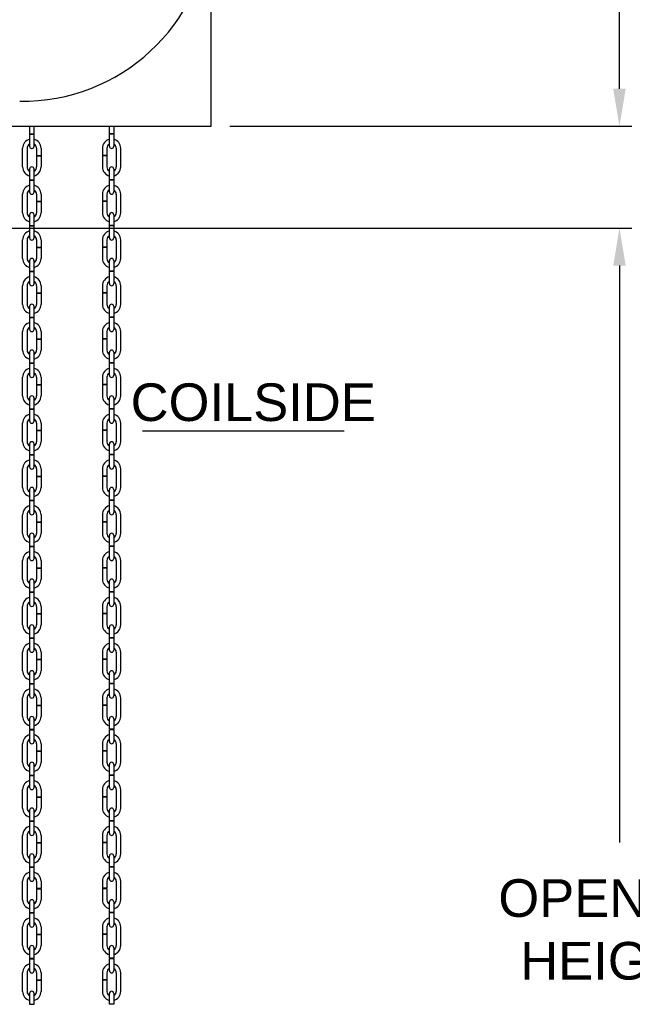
# Model space of a CAD drawing. Header units: inches. Extents: x 169.6 to 213.7, y 195.1 to 247.7.
# Tile 43 of 51: x 210.8 to 212.3, y 221.9 to 224.4. Entities that reach past the tile are written whole.
import ezdxf

# ---------------------------------------------------------------- set-up
doc = ezdxf.new("R2010")
doc.units = ezdxf.units.IN
doc.header["$LTSCALE"] = 0.25
doc.header["$MEASUREMENT"] = 0
doc.layers.add('ANNOTATIONS', color=1, linetype='Continuous')
doc.layers.add('CHAIN HOIST RH', color=7, linetype='Continuous')
doc.styles.add('ARIAL', font='arial.ttf', dxfattribs={"height": 0.09375})
doc.dimstyles.new('STANDARD$0', dxfattribs={"dimtxt": 0.09375, "dimasz": 0.09375, "dimexe": 0.03125, "dimexo": 0.046875, "dimgap": 0.09, "dimtad": 0, "dimtih": 1, "dimtoh": 1, "dimdec": 4, "dimzin": 0, "dimdsep": 46, "dimtxsty": 'ARIAL', "dimcen": 0.09, "dimadec": 0, "dimazin": 0, "dimtfac": 1, "dimtdec": 4, "dimtofl": 0, "dimtmove": 0, "dimatfit": 1, "dimfxl": 1, "dimtolj": 1, "dimtzin": 0, "dimarcsym": 0})

# ---------------------------------------------------------------- blocks, each defined once
blk = doc.blocks.new('*D33')
at = {"layer": 'ANNOTATIONS', "color": 0, "lineweight": -2, "transparency": 16777216}
for p, q in [((212.2999, 224.2142), (212.2999, 224.3079)), ((211.3287, 224.1204), (212.3311, 224.1204)), ((210.6725, 223.867), (212.3311, 223.867)), ((212.2999, 223.7733), (212.2999, 223.6795))]:
    blk.add_line(p, q, dxfattribs=at)
at = {"layer": 'ANNOTATIONS', "color": 0, "transparency": 16777216}
for points in [[(212.2843, 224.2142), (212.3155, 224.2142), (212.2999, 224.1204)], [(212.2843, 223.7733), (212.3155, 223.7733), (212.2999, 223.867)]]:
    blk.add_solid(points, dxfattribs=at)
at = {"layer": 'defpoints', "color": 0, "transparency": 16777216}
for p in [(211.2818, 224.1204), (210.6256, 223.867), (212.2999, 223.867)]:
    blk.add_point(p, dxfattribs=at)
at = {"layer": 'ANNOTATIONS', "color": 0, "transparency": 16777216, "insert": (212.2999, 223.9937), "char_height": 0.09375, "attachment_point": 5, "style": 'ARIAL'}
blk.add_mtext('\\A1;  ', dxfattribs=at)
blk = doc.blocks.new('*D35')
at = {"layer": 'ANNOTATIONS', "color": 0, "lineweight": -2, "transparency": 16777216}
for p, q in [((211.6318, 223.867), (212.3311, 223.867)), ((212.2999, 223.7733), (212.2999, 222.3362)), ((212.2999, 220.4642), (212.2999, 221.9013)), ((211.2975, 220.3704), (212.3311, 220.3704))]:
    blk.add_line(p, q, dxfattribs=at)
at = {"layer": 'ANNOTATIONS', "color": 0, "transparency": 16777216}
for points in [[(212.2843, 223.7733), (212.3155, 223.7733), (212.2999, 223.867)], [(212.2843, 220.4642), (212.3155, 220.4642), (212.2999, 220.3704)]]:
    blk.add_solid(points, dxfattribs=at)
at = {"layer": 'defpoints', "color": 0, "transparency": 16777216}
for p in [(211.5849, 223.867), (211.2506, 220.3704), (212.2999, 220.3704)]:
    blk.add_point(p, dxfattribs=at)
at = {"layer": 'ANNOTATIONS', "color": 0, "transparency": 16777216, "insert": (212.2999, 222.1187), "char_height": 0.09375, "attachment_point": 5, "style": 'ARIAL'}
blk.add_mtext('\\A1;OPENING\\PHEIGHT', dxfattribs=at)
blk = doc.blocks.new('*D36')
at = {"layer": 'ANNOTATIONS', "color": 0, "lineweight": -2, "transparency": 16777216}
for p, q in [((211.4938, 225.2355), (212.8284, 225.2355)), ((212.7971, 225.1417), (212.7971, 223.0204)), ((212.7971, 220.4642), (212.7971, 222.5855)), ((211.2975, 220.3704), (212.8284, 220.3704))]:
    blk.add_line(p, q, dxfattribs=at)
at = {"layer": 'ANNOTATIONS', "color": 0, "transparency": 16777216}
for points in [[(212.7815, 225.1417), (212.8127, 225.1417), (212.7971, 225.2355)], [(212.7815, 220.4642), (212.8127, 220.4642), (212.7971, 220.3704)]]:
    blk.add_solid(points, dxfattribs=at)
at = {"layer": 'defpoints', "color": 0, "transparency": 16777216}
for p in [(211.4469, 225.2355), (211.2506, 220.3704), (212.7971, 220.3704)]:
    blk.add_point(p, dxfattribs=at)
at = {"layer": 'ANNOTATIONS', "color": 0, "transparency": 16777216, "insert": (212.7971, 222.8029), "char_height": 0.09375, "attachment_point": 5, "style": 'ARIAL'}
blk.add_mtext('\\A1;TOTAL\\PHEIGHT', dxfattribs=at)

msp = doc.modelspace()

# ---------------------------------------------------------------- linework, layer by layer
at = {"layer": 'ANNOTATIONS'}
for p, q in [((212.29988, 224.21416), (212.29988, 224.48255)), ((211.32871, 224.12041), (212.33113, 224.12041))]:
    msp.add_line(p, q, dxfattribs=at)
at = {"layer": 'ANNOTATIONS', "linetype": 'Continuous'}
msp.add_line((211.11062, 223.36204), (211.61374, 223.36204), dxfattribs=at)
at = {"layer": 'ANNOTATIONS'}
msp.add_solid([(212.28425, 224.21416), (212.3155, 224.21416), (212.29988, 224.12041)], dxfattribs=at)
at = {"layer": 'CHAIN HOIST RH', "linetype": 'Continuous'}
for p, q in [((211.28183, 224.12041), (211.28183, 225.12041)), ((210.37558, 224.12041), (211.28183, 224.12041))]:
    msp.add_line(p, q, dxfattribs=at)
at = {"layer": 'CHAIN HOIST RH'}
for p, q in [((210.82921, 224.12041), (210.82921, 224.10156)), ((210.84031, 224.10156), (210.84031, 224.12041)), ((211.02809, 224.10156), (211.02809, 224.12041)), ((211.03919, 224.12041), (211.03919, 224.10156)), ((210.82921, 224.10156), (210.84031, 224.10156)), ((210.82921, 224.10066), (210.82921, 224.0709)), ((210.82921, 224.10066), (210.84031, 224.10066)), ((210.84031, 224.0709), (210.84031, 224.10066)), ((211.03919, 224.10156), (211.02809, 224.10156)), ((211.03919, 224.10066), (211.02809, 224.10066)), ((211.02809, 224.0709), (211.02809, 224.10066)), ((211.03919, 224.10066), (211.03919, 224.0709)), ((210.81184, 224.01915), (210.81184, 224.06557)), ((210.82294, 224.06557), (210.82294, 224.01915)), ((210.84658, 224.06557), (210.84658, 224.04774)), ((210.85768, 224.06557), (210.85768, 224.04774)), ((211.01072, 224.06557), (211.01072, 224.04774)), ((211.02182, 224.06557), (211.02182, 224.04774)), ((211.04546, 224.06557), (211.04546, 224.01915)), ((211.05656, 224.01915), (211.05656, 224.06557)), ((210.84658, 224.04774), (210.85768, 224.04774)), ((210.84658, 224.04684), (210.84658, 224.01915)), ((210.84658, 224.04684), (210.85768, 224.04684)), ((210.85768, 224.04684), (210.85768, 224.01915)), ((211.02182, 224.04774), (211.01072, 224.04774)), ((211.01072, 224.04684), (211.01072, 224.01915)), ((211.02182, 224.04684), (211.01072, 224.04684)), ((211.02182, 224.04684), (211.02182, 224.01915)), ((210.82921, 224.01382), (210.82921, 223.98743)), ((210.84031, 223.98743), (210.84031, 224.01382)), ((211.02809, 223.98743), (211.02809, 224.01382)), ((211.03919, 224.01382), (211.03919, 223.98743)), ((210.82921, 223.98743), (210.84031, 223.98743)), ((210.82921, 223.98653), (210.84031, 223.98653)), ((210.82921, 223.98653), (210.82921, 223.95678)), ((210.84031, 223.95678), (210.84031, 223.98653)), ((211.03919, 223.98743), (211.02809, 223.98743)), ((211.02809, 223.95678), (211.02809, 223.98653)), ((211.03919, 223.98653), (211.02809, 223.98653)), ((211.03919, 223.98653), (211.03919, 223.95678)), ((210.81184, 223.90503), (210.81184, 223.95145)), ((210.82294, 223.95145), (210.82294, 223.90503)), ((210.84658, 223.95145), (210.84658, 223.93362)), ((210.84658, 223.93362), (210.85768, 223.93362)), ((210.84658, 223.93272), (210.84658, 223.90503)), ((210.84658, 223.93272), (210.85768, 223.93272)), ((210.85768, 223.95145), (210.85768, 223.93362)), ((210.85768, 223.93272), (210.85768, 223.90503)), ((211.01072, 223.95145), (211.01072, 223.93362)), ((211.02182, 223.93362), (211.01072, 223.93362)), ((211.01072, 223.93272), (211.01072, 223.90503)), ((211.02182, 223.93272), (211.01072, 223.93272)), ((211.02182, 223.95145), (211.02182, 223.93362)), ((211.02182, 223.93272), (211.02182, 223.90503)), ((211.04546, 223.95145), (211.04546, 223.90503)), ((211.05656, 223.90503), (211.05656, 223.95145)), ((210.82921, 223.89969), (210.82921, 223.87331)), ((210.84031, 223.87331), (210.84031, 223.89969)), ((211.02809, 223.87331), (211.02809, 223.89969)), ((211.03919, 223.89969), (211.03919, 223.87331)), ((210.82921, 223.87331), (210.84031, 223.87331)), ((210.82921, 223.87241), (210.84031, 223.87241)), ((210.82921, 223.87241), (210.82921, 223.84266)), ((210.84031, 223.84266), (210.84031, 223.87241)), ((211.03919, 223.87331), (211.02809, 223.87331)), ((211.03919, 223.87241), (211.02809, 223.87241)), ((211.02809, 223.84266), (211.02809, 223.87241)), ((211.03919, 223.87241), (211.03919, 223.84266)), ((210.81184, 223.7909), (210.81184, 223.83733)), ((210.82294, 223.83733), (210.82294, 223.7909)), ((210.84658, 223.83733), (210.84658, 223.8195)), ((210.85768, 223.83733), (210.85768, 223.8195)), ((211.01072, 223.83733), (211.01072, 223.8195)), ((211.02182, 223.83733), (211.02182, 223.8195)), ((211.04546, 223.83733), (211.04546, 223.7909)), ((211.05656, 223.7909), (211.05656, 223.83733)), ((210.84658, 223.8195), (210.85768, 223.8195)), ((210.84658, 223.8186), (210.84658, 223.7909)), ((210.84658, 223.8186), (210.85768, 223.8186)), ((210.85768, 223.8186), (210.85768, 223.7909)), ((211.02182, 223.8195), (211.01072, 223.8195)), ((211.02182, 223.8186), (211.01072, 223.8186)), ((211.01072, 223.8186), (211.01072, 223.7909)), ((211.02182, 223.8186), (211.02182, 223.7909)), ((210.82921, 223.78557), (210.82921, 223.75919)), ((210.84031, 223.75919), (210.84031, 223.78557)), ((211.02809, 223.75919), (211.02809, 223.78557)), ((211.03919, 223.78557), (211.03919, 223.75919)), ((210.82921, 223.75919), (210.84031, 223.75919)), ((210.82921, 223.75829), (210.84031, 223.75829)), ((210.82921, 223.75829), (210.82921, 223.72854)), ((210.84031, 223.72854), (210.84031, 223.75829)), ((211.03919, 223.75919), (211.02809, 223.75919)), ((211.02809, 223.72854), (211.02809, 223.75829)), ((211.03919, 223.75829), (211.02809, 223.75829)), ((211.03919, 223.75829), (211.03919, 223.72854)), ((210.81184, 223.67678), (210.81184, 223.7232)), ((210.82294, 223.7232), (210.82294, 223.67678)), ((210.84658, 223.7232), (210.84658, 223.70538)), ((210.85768, 223.7232), (210.85768, 223.70538)), ((211.01072, 223.7232), (211.01072, 223.70538)), ((211.02182, 223.7232), (211.02182, 223.70538)), ((211.04546, 223.7232), (211.04546, 223.67678)), ((211.05656, 223.67678), (211.05656, 223.7232)), ((210.84658, 223.70538), (210.85768, 223.70538)), ((210.84658, 223.70448), (210.85768, 223.70448)), ((210.84658, 223.70448), (210.84658, 223.67678)), ((210.85768, 223.70448), (210.85768, 223.67678)), ((211.02182, 223.70538), (211.01072, 223.70538)), ((211.02182, 223.70448), (211.01072, 223.70448)), ((211.01072, 223.70448), (211.01072, 223.67678)), ((211.02182, 223.70448), (211.02182, 223.67678)), ((210.82921, 223.67145), (210.82921, 223.64507)), ((210.84031, 223.64507), (210.84031, 223.67145)), ((211.02809, 223.64507), (211.02809, 223.67145)), ((211.03919, 223.67145), (211.03919, 223.64507)), ((210.82921, 223.64507), (210.84031, 223.64507)), ((210.82921, 223.64417), (210.82921, 223.61441)), ((210.82921, 223.64417), (210.84031, 223.64417)), ((210.84031, 223.61441), (210.84031, 223.64417)), ((211.03919, 223.64507), (211.02809, 223.64507)), ((211.03919, 223.64417), (211.02809, 223.64417)), ((211.02809, 223.61441), (211.02809, 223.64417)), ((211.03919, 223.64417), (211.03919, 223.61441)), ((210.81184, 223.56266), (210.81184, 223.60908)), ((210.82294, 223.60908), (210.82294, 223.56266)), ((210.84658, 223.60908), (210.84658, 223.59126)), ((210.84658, 223.59126), (210.85768, 223.59126)), ((210.84658, 223.59036), (210.85768, 223.59036)), ((210.84658, 223.59036), (210.84658, 223.56266)), ((210.85768, 223.60908), (210.85768, 223.59126)), ((210.85768, 223.59036), (210.85768, 223.56266)), ((211.01072, 223.60908), (211.01072, 223.59126)), ((211.02182, 223.59126), (211.01072, 223.59126)), ((211.02182, 223.59036), (211.01072, 223.59036)), ((211.01072, 223.59036), (211.01072, 223.56266)), ((211.02182, 223.60908), (211.02182, 223.59126)), ((211.02182, 223.59036), (211.02182, 223.56266)), ((211.04546, 223.60908), (211.04546, 223.56266)), ((211.05656, 223.56266), (211.05656, 223.60908)), ((210.82921, 223.55733), (210.82921, 223.53095)), ((210.84031, 223.53095), (210.84031, 223.55733)), ((211.02809, 223.53095), (211.02809, 223.55733)), ((211.03919, 223.55733), (211.03919, 223.53095)), ((210.82921, 223.53095), (210.84031, 223.53095)), ((210.82921, 223.53005), (210.82921, 223.50029)), ((210.82921, 223.53005), (210.84031, 223.53005)), ((210.84031, 223.50029), (210.84031, 223.53005)), ((211.03919, 223.53095), (211.02809, 223.53095)), ((211.02809, 223.50029), (211.02809, 223.53005)), ((211.03919, 223.53005), (211.02809, 223.53005)), ((211.03919, 223.53005), (211.03919, 223.50029)), ((210.81184, 223.44854), (210.81184, 223.49496)), ((210.82294, 223.49496), (210.82294, 223.44854)), ((210.84658, 223.49496), (210.84658, 223.47713)), ((210.85768, 223.49496), (210.85768, 223.47713)), ((211.01072, 223.49496), (211.01072, 223.47713)), ((211.02182, 223.49496), (211.02182, 223.47713)), ((211.04546, 223.49496), (211.04546, 223.44854)), ((211.05656, 223.44854), (211.05656, 223.49496)), ((210.84658, 223.47713), (210.85768, 223.47713)), ((210.84658, 223.47623), (210.85768, 223.47623)), ((210.84658, 223.47623), (210.84658, 223.44854)), ((210.85768, 223.47623), (210.85768, 223.44854)), ((211.02182, 223.47713), (211.01072, 223.47713)), ((211.01072, 223.47623), (211.01072, 223.44854)), ((211.02182, 223.47623), (211.01072, 223.47623)), ((211.02182, 223.47623), (211.02182, 223.44854)), ((210.82921, 223.44321), (210.82921, 223.41682)), ((210.84031, 223.41682), (210.84031, 223.44321)), ((211.02809, 223.41682), (211.02809, 223.44321)), ((211.03919, 223.44321), (211.03919, 223.41682)), ((210.82921, 223.41682), (210.84031, 223.41682)), ((210.82921, 223.41592), (210.82921, 223.38617)), ((210.82921, 223.41592), (210.84031, 223.41592)), ((210.84031, 223.38617), (210.84031, 223.41592)), ((211.03919, 223.41682), (211.02809, 223.41682)), ((211.03919, 223.41592), (211.02809, 223.41592)), ((211.02809, 223.38617), (211.02809, 223.41592)), ((211.03919, 223.41592), (211.03919, 223.38617)), ((210.81184, 223.33442), (210.81184, 223.38084)), ((210.82294, 223.38084), (210.82294, 223.33442)), ((210.84658, 223.38084), (210.84658, 223.36301)), ((210.85768, 223.38084), (210.85768, 223.36301)), ((211.01072, 223.38084), (211.01072, 223.36301)), ((211.02182, 223.38084), (211.02182, 223.36301)), ((211.04546, 223.38084), (211.04546, 223.33442)), ((211.05656, 223.33442), (211.05656, 223.38084)), ((210.84658, 223.36301), (210.85768, 223.36301)), ((210.84658, 223.36211), (210.84658, 223.33442)), ((210.84658, 223.36211), (210.85768, 223.36211)), ((210.85768, 223.36211), (210.85768, 223.33442)), ((211.02182, 223.36301), (211.01072, 223.36301)), ((211.01072, 223.36211), (211.01072, 223.33442)), ((211.02182, 223.36211), (211.01072, 223.36211)), ((211.02182, 223.36211), (211.02182, 223.33442)), ((210.82921, 223.32909), (210.82921, 223.3027)), ((210.84031, 223.3027), (210.84031, 223.32909)), ((211.02809, 223.3027), (211.02809, 223.32909)), ((211.03919, 223.32909), (211.03919, 223.3027)), ((210.82921, 223.3027), (210.84031, 223.3027)), ((210.82921, 223.3018), (210.84031, 223.3018)), ((210.82921, 223.3018), (210.82921, 223.27205)), ((210.84031, 223.27205), (210.84031, 223.3018)), ((211.03919, 223.3027), (211.02809, 223.3027)), ((211.02809, 223.27205), (211.02809, 223.3018)), ((211.03919, 223.3018), (211.02809, 223.3018)), ((211.03919, 223.3018), (211.03919, 223.27205)), ((210.81184, 223.22029), (210.81184, 223.26672)), ((210.82294, 223.26672), (210.82294, 223.22029)), ((210.84658, 223.26672), (210.84658, 223.24889)), ((210.84658, 223.24889), (210.85768, 223.24889)), ((210.84658, 223.24799), (210.84658, 223.22029)), ((210.84658, 223.24799), (210.85768, 223.24799)), ((210.85768, 223.26672), (210.85768, 223.24889)), ((210.85768, 223.24799), (210.85768, 223.22029)), ((211.01072, 223.26672), (211.01072, 223.24889)), ((211.02182, 223.24889), (211.01072, 223.24889)), ((211.01072, 223.24799), (211.01072, 223.22029)), ((211.02182, 223.24799), (211.01072, 223.24799)), ((211.02182, 223.26672), (211.02182, 223.24889)), ((211.02182, 223.24799), (211.02182, 223.22029)), ((211.04546, 223.26672), (211.04546, 223.22029)), ((211.05656, 223.22029), (211.05656, 223.26672)), ((210.82921, 223.21496), (210.82921, 223.18858)), ((210.84031, 223.18858), (210.84031, 223.21496)), ((211.02809, 223.18858), (211.02809, 223.21496)), ((211.03919, 223.21496), (211.03919, 223.18858)), ((210.82921, 223.18858), (210.84031, 223.18858)), ((210.82921, 223.18768), (210.84031, 223.18768)), ((210.82921, 223.18768), (210.82921, 223.15793)), ((210.84031, 223.15793), (210.84031, 223.18768)), ((211.03919, 223.18858), (211.02809, 223.18858)), ((211.03919, 223.18768), (211.02809, 223.18768)), ((211.02809, 223.15793), (211.02809, 223.18768)), ((211.03919, 223.18768), (211.03919, 223.15793)), ((210.81184, 223.10617), (210.81184, 223.15259)), ((210.82294, 223.15259), (210.82294, 223.10617)), ((210.84658, 223.15259), (210.84658, 223.13477)), ((210.85768, 223.15259), (210.85768, 223.13477)), ((211.01072, 223.15259), (211.01072, 223.13477)), ((211.02182, 223.15259), (211.02182, 223.13477)), ((211.04546, 223.15259), (211.04546, 223.10617)), ((211.05656, 223.10617), (211.05656, 223.15259)), ((210.84658, 223.13477), (210.85768, 223.13477)), ((210.84658, 223.13387), (210.84658, 223.10617)), ((210.84658, 223.13387), (210.85768, 223.13387)), ((210.85768, 223.13387), (210.85768, 223.10617)), ((211.02182, 223.13477), (211.01072, 223.13477)), ((211.02182, 223.13387), (211.01072, 223.13387)), ((211.01072, 223.13387), (211.01072, 223.10617)), ((211.02182, 223.13387), (211.02182, 223.10617)), ((210.82921, 223.10084), (210.82921, 223.07446)), ((210.84031, 223.07446), (210.84031, 223.10084)), ((211.02809, 223.07446), (211.02809, 223.10084)), ((211.03919, 223.10084), (211.03919, 223.07446)), ((210.82921, 223.07446), (210.84031, 223.07446)), ((211.03919, 223.07446), (211.02809, 223.07446)), ((210.82921, 223.07356), (210.84031, 223.07356)), ((210.82921, 223.07356), (210.82921, 223.0438)), ((210.84031, 223.0438), (210.84031, 223.07356)), ((211.02809, 223.0438), (211.02809, 223.07356)), ((211.03919, 223.07356), (211.02809, 223.07356)), ((211.03919, 223.07356), (211.03919, 223.0438)), ((210.81184, 222.99205), (210.81184, 223.03847)), ((210.82294, 223.03847), (210.82294, 222.99205)), ((210.84658, 223.03847), (210.84658, 223.02065)), ((210.85768, 223.03847), (210.85768, 223.02065)), ((211.01072, 223.03847), (211.01072, 223.02065)), ((211.02182, 223.03847), (211.02182, 223.02065)), ((211.04546, 223.03847), (211.04546, 222.99205)), ((211.05656, 222.99205), (211.05656, 223.03847)), ((210.84658, 223.02065), (210.85768, 223.02065)), ((210.84658, 223.01975), (210.84658, 222.99205)), ((210.84658, 223.01975), (210.85768, 223.01975)), ((210.85768, 223.01975), (210.85768, 222.99205)), ((211.02182, 223.02065), (211.01072, 223.02065)), ((211.02182, 223.01975), (211.01072, 223.01975)), ((211.01072, 223.01975), (211.01072, 222.99205)), ((211.02182, 223.01975), (211.02182, 222.99205)), ((210.82921, 222.98672), (210.82921, 222.96034)), ((210.84031, 222.96034), (210.84031, 222.98672)), ((211.02809, 222.96034), (211.02809, 222.98672)), ((211.03919, 222.98672), (211.03919, 222.96034)), ((210.82921, 222.96034), (210.84031, 222.96034)), ((210.82921, 222.95944), (210.82921, 222.92968)), ((210.82921, 222.95944), (210.84031, 222.95944)), ((210.84031, 222.92968), (210.84031, 222.95944)), ((211.03919, 222.96034), (211.02809, 222.96034)), ((211.02809, 222.92968), (211.02809, 222.95944)), ((211.03919, 222.95944), (211.02809, 222.95944)), ((211.03919, 222.95944), (211.03919, 222.92968)), ((210.81184, 222.87793), (210.81184, 222.92435)), ((210.82294, 222.92435), (210.82294, 222.87793)), ((210.84658, 222.92435), (210.84658, 222.90652)), ((210.84658, 222.90652), (210.85768, 222.90652)), ((210.84658, 222.90563), (210.85768, 222.90563)), ((210.84658, 222.90563), (210.84658, 222.87793)), ((210.85768, 222.92435), (210.85768, 222.90652)), ((210.85768, 222.90563), (210.85768, 222.87793)), ((211.01072, 222.92435), (211.01072, 222.90652)), ((211.02182, 222.90652), (211.01072, 222.90652)), ((211.02182, 222.90563), (211.01072, 222.90563)), ((211.01072, 222.90563), (211.01072, 222.87793)), ((211.02182, 222.92435), (211.02182, 222.90652)), ((211.02182, 222.90563), (211.02182, 222.87793)), ((211.04546, 222.92435), (211.04546, 222.87793)), ((211.05656, 222.87793), (211.05656, 222.92435)), ((210.82921, 222.8726), (210.82921, 222.84621)), ((210.84031, 222.84621), (210.84031, 222.8726)), ((211.02809, 222.84621), (211.02809, 222.8726)), ((211.03919, 222.8726), (211.03919, 222.84621)), ((210.82921, 222.84621), (210.84031, 222.84621)), ((210.82921, 222.84532), (210.82921, 222.81556)), ((210.82921, 222.84532), (210.84031, 222.84532)), ((210.84031, 222.81556), (210.84031, 222.84532)), ((211.03919, 222.84621), (211.02809, 222.84621)), ((211.03919, 222.84532), (211.02809, 222.84532)), ((211.02809, 222.81556), (211.02809, 222.84532)), ((211.03919, 222.84532), (211.03919, 222.81556)), ((210.81184, 222.76381), (210.81184, 222.81023)), ((210.82294, 222.81023), (210.82294, 222.76381)), ((210.84658, 222.81023), (210.84658, 222.7924)), ((210.85768, 222.81023), (210.85768, 222.7924)), ((211.01072, 222.81023), (211.01072, 222.7924)), ((211.02182, 222.81023), (211.02182, 222.7924)), ((211.04546, 222.81023), (211.04546, 222.76381)), ((211.05656, 222.76381), (211.05656, 222.81023)), ((210.84658, 222.7924), (210.85768, 222.7924)), ((210.84658, 222.7915), (210.85768, 222.7915)), ((210.84658, 222.7915), (210.84658, 222.76381)), ((210.85768, 222.7915), (210.85768, 222.76381)), ((211.02182, 222.7924), (211.01072, 222.7924)), ((211.02182, 222.7915), (211.01072, 222.7915)), ((211.01072, 222.7915), (211.01072, 222.76381)), ((211.02182, 222.7915), (211.02182, 222.76381)), ((210.82921, 222.75848), (210.82921, 222.73209)), ((210.84031, 222.73209), (210.84031, 222.75848)), ((211.02809, 222.73209), (211.02809, 222.75848)), ((211.03919, 222.75848), (211.03919, 222.73209)), ((210.82921, 222.73209), (210.84031, 222.73209)), ((210.82921, 222.73119), (210.84031, 222.73119)), ((210.82921, 222.73119), (210.82921, 222.70144)), ((210.84031, 222.70144), (210.84031, 222.73119)), ((211.03919, 222.73209), (211.02809, 222.73209)), ((211.02809, 222.70144), (211.02809, 222.73119)), ((211.03919, 222.73119), (211.02809, 222.73119)), ((211.03919, 222.73119), (211.03919, 222.70144)), ((210.81184, 222.64968), (210.81184, 222.69611)), ((210.82294, 222.69611), (210.82294, 222.64968)), ((210.84658, 222.69611), (210.84658, 222.67828)), ((210.85768, 222.69611), (210.85768, 222.67828)), ((211.01072, 222.69611), (211.01072, 222.67828)), ((211.02182, 222.69611), (211.02182, 222.67828)), ((211.04546, 222.69611), (211.04546, 222.64968)), ((211.05656, 222.64968), (211.05656, 222.69611)), ((210.84658, 222.67828), (210.85768, 222.67828)), ((210.84658, 222.67738), (210.84658, 222.64968)), ((210.84658, 222.67738), (210.85768, 222.67738)), ((210.85768, 222.67738), (210.85768, 222.64968)), ((211.02182, 222.67828), (211.01072, 222.67828)), ((211.02182, 222.67738), (211.01072, 222.67738)), ((211.01072, 222.67738), (211.01072, 222.64968)), ((211.02182, 222.67738), (211.02182, 222.64968)), ((210.82921, 222.64435), (210.82921, 222.61797)), ((210.84031, 222.61797), (210.84031, 222.64435)), ((211.02809, 222.61797), (211.02809, 222.64435)), ((211.03919, 222.64435), (211.03919, 222.61797)), ((210.82921, 222.61797), (210.84031, 222.61797)), ((210.82921, 222.61707), (210.82921, 222.58732)), ((210.82921, 222.61707), (210.84031, 222.61707)), ((210.84031, 222.58732), (210.84031, 222.61707)), ((211.03919, 222.61797), (211.02809, 222.61797)), ((211.02809, 222.58732), (211.02809, 222.61707)), ((211.03919, 222.61707), (211.02809, 222.61707)), ((211.03919, 222.61707), (211.03919, 222.58732)), ((210.81184, 222.53556), (210.81184, 222.58199)), ((210.82294, 222.58199), (210.82294, 222.53556)), ((210.84658, 222.58199), (210.84658, 222.56416)), ((210.84658, 222.56416), (210.85768, 222.56416)), ((210.84658, 222.56326), (210.85768, 222.56326)), ((210.84658, 222.56326), (210.84658, 222.53556)), ((210.85768, 222.58199), (210.85768, 222.56416)), ((210.85768, 222.56326), (210.85768, 222.53556)), ((211.01072, 222.58199), (211.01072, 222.56416)), ((211.02182, 222.56416), (211.01072, 222.56416)), ((211.02182, 222.56326), (211.01072, 222.56326)), ((211.01072, 222.56326), (211.01072, 222.53556)), ((211.02182, 222.58199), (211.02182, 222.56416)), ((211.02182, 222.56326), (211.02182, 222.53556)), ((211.04546, 222.58199), (211.04546, 222.53556)), ((211.05656, 222.53556), (211.05656, 222.58199)), ((210.82921, 222.53023), (210.82921, 222.50385)), ((210.84031, 222.50385), (210.84031, 222.53023)), ((211.02809, 222.50385), (211.02809, 222.53023)), ((211.03919, 222.53023), (211.03919, 222.50385)), ((210.82921, 222.50385), (210.84031, 222.50385)), ((210.82921, 222.50295), (210.82921, 222.47319)), ((210.82921, 222.50295), (210.84031, 222.50295)), ((210.84031, 222.47319), (210.84031, 222.50295)), ((211.03919, 222.50385), (211.02809, 222.50385)), ((211.03919, 222.50295), (211.02809, 222.50295)), ((211.02809, 222.47319), (211.02809, 222.50295)), ((211.03919, 222.50295), (211.03919, 222.47319)), ((210.81184, 222.42144), (210.81184, 222.46786)), ((210.82294, 222.46786), (210.82294, 222.42144)), ((210.84658, 222.46786), (210.84658, 222.45004)), ((210.85768, 222.46786), (210.85768, 222.45004)), ((211.01072, 222.46786), (211.01072, 222.45004)), ((211.02182, 222.46786), (211.02182, 222.45004)), ((211.04546, 222.46786), (211.04546, 222.42144)), ((211.05656, 222.42144), (211.05656, 222.46786)), ((210.84658, 222.45004), (210.85768, 222.45004)), ((210.84658, 222.44914), (210.85768, 222.44914)), ((210.84658, 222.44914), (210.84658, 222.42144)), ((210.85768, 222.44914), (210.85768, 222.42144)), ((211.02182, 222.45004), (211.01072, 222.45004)), ((211.02182, 222.44914), (211.01072, 222.44914)), ((211.01072, 222.44914), (211.01072, 222.42144)), ((211.02182, 222.44914), (211.02182, 222.42144)), ((210.82921, 222.41611), (210.82921, 222.38973)), ((210.84031, 222.38973), (210.84031, 222.41611)), ((211.02809, 222.38973), (211.02809, 222.41611)), ((211.03919, 222.41611), (211.03919, 222.38973)), ((210.82921, 222.38973), (210.84031, 222.38973)), ((210.82921, 222.38883), (210.82921, 222.35907)), ((210.82921, 222.38883), (210.84031, 222.38883)), ((210.84031, 222.35907), (210.84031, 222.38883)), ((211.03919, 222.38973), (211.02809, 222.38973)), ((211.02809, 222.35907), (211.02809, 222.38883)), ((211.03919, 222.38883), (211.02809, 222.38883)), ((211.03919, 222.38883), (211.03919, 222.35907)), ((210.81184, 222.30732), (210.81184, 222.35374)), ((210.82294, 222.35374), (210.82294, 222.30732)), ((210.84658, 222.35374), (210.84658, 222.33592)), ((210.85768, 222.35374), (210.85768, 222.33592)), ((211.01072, 222.35374), (211.01072, 222.33592)), ((211.02182, 222.35374), (211.02182, 222.33592)), ((211.04546, 222.35374), (211.04546, 222.30732)), ((211.05656, 222.30732), (211.05656, 222.35374)), ((210.84658, 222.33592), (210.85768, 222.33592)), ((210.84658, 222.33502), (210.85768, 222.33502)), ((210.84658, 222.33502), (210.84658, 222.30732)), ((210.85768, 222.33502), (210.85768, 222.30732)), ((211.02182, 222.33592), (211.01072, 222.33592)), ((211.01072, 222.33502), (211.01072, 222.30732)), ((211.02182, 222.33502), (211.01072, 222.33502)), ((211.02182, 222.33502), (211.02182, 222.30732)), ((210.82921, 222.30199), (210.82921, 222.27561)), ((210.84031, 222.27561), (210.84031, 222.30199)), ((211.02809, 222.27561), (211.02809, 222.30199)), ((211.03919, 222.30199), (211.03919, 222.27561)), ((210.82921, 222.27561), (210.84031, 222.27561)), ((210.82921, 222.27471), (210.82921, 222.24495)), ((210.82921, 222.27471), (210.84031, 222.27471)), ((210.84031, 222.24495), (210.84031, 222.27471)), ((211.03919, 222.27561), (211.02809, 222.27561)), ((211.03919, 222.27471), (211.02809, 222.27471)), ((211.02809, 222.24495), (211.02809, 222.27471)), ((211.03919, 222.27471), (211.03919, 222.24495)), ((210.81184, 222.1932), (210.81184, 222.23962)), ((210.82294, 222.23962), (210.82294, 222.1932)), ((210.84658, 222.23962), (210.84658, 222.22179)), ((210.84658, 222.22179), (210.85768, 222.22179)), ((210.84658, 222.22089), (210.85768, 222.22089)), ((210.84658, 222.22089), (210.84658, 222.1932)), ((210.85768, 222.23962), (210.85768, 222.22179)), ((210.85768, 222.22089), (210.85768, 222.1932)), ((211.01072, 222.23962), (211.01072, 222.22179)), ((211.02182, 222.22179), (211.01072, 222.22179)), ((211.01072, 222.22089), (211.01072, 222.1932)), ((211.02182, 222.22089), (211.01072, 222.22089)), ((211.02182, 222.23962), (211.02182, 222.22179)), ((211.02182, 222.22089), (211.02182, 222.1932)), ((211.04546, 222.23962), (211.04546, 222.1932)), ((211.05656, 222.1932), (211.05656, 222.23962)), ((210.82921, 222.18787), (210.82921, 222.16148)), ((210.84031, 222.16148), (210.84031, 222.18787)), ((211.02809, 222.16148), (211.02809, 222.18787)), ((211.03919, 222.18787), (211.03919, 222.16148)), ((210.82921, 222.16148), (210.84031, 222.16148)), ((210.82921, 222.16058), (210.84031, 222.16058)), ((210.82921, 222.16058), (210.82921, 222.13083)), ((210.84031, 222.13083), (210.84031, 222.16058)), ((211.03919, 222.16148), (211.02809, 222.16148)), ((211.03919, 222.16058), (211.02809, 222.16058)), ((211.02809, 222.13083), (211.02809, 222.16058)), ((211.03919, 222.16058), (211.03919, 222.13083)), ((210.81184, 222.07908), (210.81184, 222.1255)), ((210.82294, 222.1255), (210.82294, 222.07908)), ((210.84658, 222.1255), (210.84658, 222.10767)), ((210.85768, 222.1255), (210.85768, 222.10767)), ((211.01072, 222.1255), (211.01072, 222.10767)), ((211.02182, 222.1255), (211.02182, 222.10767)), ((211.04546, 222.1255), (211.04546, 222.07908)), ((211.05656, 222.07908), (211.05656, 222.1255)), ((210.84658, 222.10767), (210.85768, 222.10767)), ((210.84658, 222.10677), (210.84658, 222.07908)), ((210.84658, 222.10677), (210.85768, 222.10677)), ((210.85768, 222.10677), (210.85768, 222.07908)), ((211.02182, 222.10767), (211.01072, 222.10767)), ((211.01072, 222.10677), (211.01072, 222.07908)), ((211.02182, 222.10677), (211.01072, 222.10677)), ((211.02182, 222.10677), (211.02182, 222.07908)), ((210.82921, 222.07374), (210.82921, 222.04736)), ((210.84031, 222.04736), (210.84031, 222.07374)), ((211.02809, 222.04736), (211.02809, 222.07374)), ((211.03919, 222.07374), (211.03919, 222.04736)), ((210.82921, 222.04736), (210.84031, 222.04736)), ((210.82921, 222.04646), (210.84031, 222.04646)), ((210.82921, 222.04646), (210.82921, 222.01671)), ((210.84031, 222.01671), (210.84031, 222.04646)), ((211.03919, 222.04736), (211.02809, 222.04736)), ((211.02809, 222.01671), (211.02809, 222.04646)), ((211.03919, 222.04646), (211.02809, 222.04646)), ((211.03919, 222.04646), (211.03919, 222.01671)), ((210.81184, 221.96495), (210.81184, 222.01138)), ((210.82294, 222.01138), (210.82294, 221.96495)), ((210.84658, 222.01138), (210.84658, 221.99355)), ((210.85768, 222.01138), (210.85768, 221.99355)), ((211.01072, 222.01138), (211.01072, 221.99355)), ((211.02182, 222.01138), (211.02182, 221.99355)), ((211.04546, 222.01138), (211.04546, 221.96495)), ((211.05656, 221.96495), (211.05656, 222.01138)), ((210.84658, 221.99355), (210.85768, 221.99355)), ((210.84658, 221.99265), (210.84658, 221.96495)), ((210.84658, 221.99265), (210.85768, 221.99265)), ((210.85768, 221.99265), (210.85768, 221.96495)), ((211.02182, 221.99355), (211.01072, 221.99355)), ((211.01072, 221.99265), (211.01072, 221.96495)), ((211.02182, 221.99265), (211.01072, 221.99265)), ((211.02182, 221.99265), (211.02182, 221.96495)), ((210.82921, 221.95962), (210.82921, 221.93324)), ((210.84031, 221.93324), (210.84031, 221.95962)), ((211.02809, 221.93324), (211.02809, 221.95962)), ((211.03919, 221.95962), (211.03919, 221.93324)), ((210.82921, 221.93324), (210.84031, 221.93324)), ((211.03919, 221.93324), (211.02809, 221.93324))]:
    msp.add_line(p, q, dxfattribs=at)
at = {"layer": 'CHAIN HOIST RH', "linetype": 'Continuous'}
msp.add_arc((210.81138, 224.65332), 0.47045, 269.16161, 83.15589, dxfattribs=at)
at = {"layer": 'CHAIN HOIST RH'}
for centre, radius, start, end in [((210.83476, 224.06557), 0.02292, 104.01225, 180), ((210.83476, 224.06557), 0.02292, 0, 75.98775), ((211.03364, 224.06557), 0.02292, 104.01225, 180), ((211.03364, 224.06557), 0.02292, 0, 75.98775), ((210.83476, 224.06557), 0.01182, 118.00044, 180), ((210.83476, 224.0709), 0.00555, 180, 0), ((210.83476, 224.06557), 0.01182, 0, 61.99956), ((211.03364, 224.06557), 0.01182, 118.00044, 180), ((211.03364, 224.0709), 0.00555, 180, 0), ((211.03364, 224.06557), 0.01182, 0, 61.99956), ((210.83476, 224.01915), 0.02292, 180, 255.98775), ((210.83476, 224.01915), 0.01182, 180, 241.99956), ((210.83476, 224.01382), 0.00555, 0, 180), ((210.83476, 224.01915), 0.01182, 298.00044, 0), ((210.83476, 224.01915), 0.02292, 284.01225, 0), ((211.03364, 224.01915), 0.02292, 180, 255.98775), ((211.03364, 224.01915), 0.01182, 180, 241.99956), ((211.03364, 224.01382), 0.00555, 0, 180), ((211.03364, 224.01915), 0.01182, 298.00044, 0), ((211.03364, 224.01915), 0.02292, 284.01225, 0), ((210.83476, 223.95145), 0.02292, 104.01225, 180), ((210.83476, 223.95145), 0.01182, 118.00044, 180), ((210.83476, 223.95145), 0.02292, 0, 75.98775), ((210.83476, 223.95145), 0.01182, 0, 61.99956), ((211.03364, 223.95145), 0.02292, 104.01225, 180), ((211.03364, 223.95145), 0.01182, 118.00044, 180), ((211.03364, 223.95145), 0.02292, 0, 75.98775), ((211.03364, 223.95145), 0.01182, 0, 61.99956), ((210.83476, 223.95678), 0.00555, 180, 0), ((211.03364, 223.95678), 0.00555, 180, 0), ((210.83476, 223.90503), 0.02292, 180, 255.98775), ((210.83476, 223.90503), 0.01182, 180, 241.99956), ((210.83476, 223.89969), 0.00555, 0, 180), ((210.83476, 223.90503), 0.02292, 284.01225, 0), ((210.83476, 223.90503), 0.01182, 298.00044, 0), ((211.03364, 223.90503), 0.02292, 180, 255.98775), ((211.03364, 223.90503), 0.01182, 180, 241.99956), ((211.03364, 223.89969), 0.00555, 0, 180), ((211.03364, 223.90503), 0.01182, 298.00044, 0), ((211.03364, 223.90503), 0.02292, 284.01225, 0), ((210.83476, 223.83733), 0.02292, 104.01225, 180), ((210.83476, 223.83733), 0.02292, 0, 75.98775), ((211.03364, 223.83733), 0.02292, 104.01225, 180), ((211.03364, 223.83733), 0.02292, 0, 75.98775), ((210.83476, 223.83733), 0.01182, 118.00044, 180), ((210.83476, 223.84266), 0.00555, 180, 0), ((210.83476, 223.83733), 0.01182, 0, 61.99956), ((211.03364, 223.83733), 0.01182, 118.00044, 180), ((211.03364, 223.84266), 0.00555, 180, 0), ((211.03364, 223.83733), 0.01182, 0, 61.99956), ((210.83476, 223.7909), 0.02292, 180, 255.98775), ((210.83476, 223.7909), 0.01182, 180, 241.99956), ((210.83476, 223.78557), 0.00555, 0, 180), ((210.83476, 223.7909), 0.01182, 298.00044, 0), ((210.83476, 223.7909), 0.02292, 284.01225, 0), ((211.03364, 223.7909), 0.02292, 180, 255.98775), ((211.03364, 223.7909), 0.01182, 180, 241.99956), ((211.03364, 223.78557), 0.00555, 0, 180), ((211.03364, 223.7909), 0.01182, 298.00044, 0), ((211.03364, 223.7909), 0.02292, 284.01225, 0), ((210.83476, 223.7232), 0.02292, 104.01225, 180), ((210.83476, 223.7232), 0.02292, 0, 75.98775), ((211.03364, 223.7232), 0.02292, 104.01225, 180), ((211.03364, 223.7232), 0.02292, 0, 75.98775), ((210.83476, 223.7232), 0.01182, 118.00044, 180), ((210.83476, 223.72854), 0.00555, 180, 0), ((210.83476, 223.7232), 0.01182, 0, 61.99956), ((211.03364, 223.7232), 0.01182, 118.00044, 180), ((211.03364, 223.72854), 0.00555, 180, 0), ((211.03364, 223.7232), 0.01182, 0, 61.99956), ((210.83476, 223.67678), 0.02292, 180, 255.98775), ((210.83476, 223.67678), 0.01182, 180, 241.99956), ((210.83476, 223.67145), 0.00555, 0, 180), ((210.83476, 223.67678), 0.02292, 284.01225, 0), ((210.83476, 223.67678), 0.01182, 298.00044, 0), ((211.03364, 223.67678), 0.02292, 180, 255.98775), ((211.03364, 223.67678), 0.01182, 180, 241.99956), ((211.03364, 223.67145), 0.00555, 0, 180), ((211.03364, 223.67678), 0.02292, 284.01225, 0), ((211.03364, 223.67678), 0.01182, 298.00044, 0), ((210.83476, 223.60908), 0.02292, 104.01225, 180), ((210.83476, 223.60908), 0.01182, 118.00044, 180), ((210.83476, 223.61441), 0.00555, 180, 0), ((210.83476, 223.60908), 0.02292, 0, 75.98775), ((210.83476, 223.60908), 0.01182, 0, 61.99956), ((211.03364, 223.60908), 0.02292, 104.01225, 180), ((211.03364, 223.60908), 0.01182, 118.00044, 180), ((211.03364, 223.61441), 0.00555, 180, 0), ((211.03364, 223.60908), 0.02292, 0, 75.98775), ((211.03364, 223.60908), 0.01182, 0, 61.99956), ((210.83476, 223.56266), 0.02292, 180, 255.98775), ((210.83476, 223.56266), 0.01182, 180, 241.99956), ((210.83476, 223.55733), 0.00555, 0, 180), ((210.83476, 223.56266), 0.01182, 298.00044, 0), ((210.83476, 223.56266), 0.02292, 284.01225, 0), ((211.03364, 223.56266), 0.02292, 180, 255.98775), ((211.03364, 223.56266), 0.01182, 180, 241.99956), ((211.03364, 223.55733), 0.00555, 0, 180), ((211.03364, 223.56266), 0.02292, 284.01225, 0), ((211.03364, 223.56266), 0.01182, 298.00044, 0), ((210.83476, 223.49496), 0.02292, 104.01225, 180), ((210.83476, 223.49496), 0.02292, 0, 75.98775), ((211.03364, 223.49496), 0.02292, 104.01225, 180), ((211.03364, 223.49496), 0.02292, 0, 75.98775), ((210.83476, 223.49496), 0.01182, 118.00044, 180), ((210.83476, 223.50029), 0.00555, 180, 0), ((210.83476, 223.49496), 0.01182, 0, 61.99956), ((211.03364, 223.49496), 0.01182, 118.00044, 180), ((211.03364, 223.50029), 0.00555, 180, 0), ((211.03364, 223.49496), 0.01182, 0, 61.99956), ((210.83476, 223.44854), 0.02292, 180, 255.98775), ((210.83476, 223.44854), 0.01182, 180, 241.99956), ((210.83476, 223.44321), 0.00555, 0, 180), ((210.83476, 223.44854), 0.02292, 284.01225, 0), ((210.83476, 223.44854), 0.01182, 298.00044, 0), ((211.03364, 223.44854), 0.02292, 180, 255.98775), ((211.03364, 223.44854), 0.01182, 180, 241.99956), ((211.03364, 223.44321), 0.00555, 0, 180), ((211.03364, 223.44854), 0.02292, 284.01225, 0), ((211.03364, 223.44854), 0.01182, 298.00044, 0), ((210.83476, 223.38084), 0.02292, 104.01225, 180), ((210.83476, 223.38084), 0.02292, 0, 75.98775), ((211.03364, 223.38084), 0.02292, 104.01225, 180), ((211.03364, 223.38084), 0.02292, 0, 75.98775), ((210.83476, 223.38084), 0.01182, 118.00044, 180), ((210.83476, 223.38617), 0.00555, 180, 0), ((210.83476, 223.38084), 0.01182, 0, 61.99956), ((211.03364, 223.38084), 0.01182, 118.00044, 180), ((211.03364, 223.38617), 0.00555, 180, 0), ((211.03364, 223.38084), 0.01182, 0, 61.99956), ((210.83476, 223.33442), 0.02292, 180, 255.98775), ((210.83476, 223.33442), 0.01182, 180, 241.99956), ((210.83476, 223.32909), 0.00555, 0, 180), ((210.83476, 223.33442), 0.01182, 298.00044, 0), ((210.83476, 223.33442), 0.02292, 284.01225, 0), ((211.03364, 223.33442), 0.02292, 180, 255.98775), ((211.03364, 223.33442), 0.01182, 180, 241.99956), ((211.03364, 223.32909), 0.00555, 0, 180), ((211.03364, 223.33442), 0.01182, 298.00044, 0), ((211.03364, 223.33442), 0.02292, 284.01225, 0), ((210.83476, 223.26672), 0.02292, 104.01225, 180), ((210.83476, 223.26672), 0.01182, 118.00044, 180), ((210.83476, 223.27205), 0.00555, 180, 0), ((210.83476, 223.26672), 0.02292, 0, 75.98775), ((210.83476, 223.26672), 0.01182, 0, 61.99956), ((211.03364, 223.26672), 0.02292, 104.01225, 180), ((211.03364, 223.26672), 0.01182, 118.00044, 180), ((211.03364, 223.27205), 0.00555, 180, 0), ((211.03364, 223.26672), 0.02292, 0, 75.98775), ((211.03364, 223.26672), 0.01182, 0, 61.99956), ((210.83476, 223.22029), 0.02292, 180, 255.98775), ((210.83476, 223.22029), 0.01182, 180, 241.99956), ((210.83476, 223.21496), 0.00555, 0, 180), ((210.83476, 223.22029), 0.02292, 284.01225, 0), ((210.83476, 223.22029), 0.01182, 298.00044, 0), ((211.03364, 223.22029), 0.02292, 180, 255.98775), ((211.03364, 223.22029), 0.01182, 180, 241.99956), ((211.03364, 223.21496), 0.00555, 0, 180), ((211.03364, 223.22029), 0.01182, 298.00044, 0), ((211.03364, 223.22029), 0.02292, 284.01225, 0), ((210.83476, 223.15259), 0.02292, 104.01225, 180), ((210.83476, 223.15259), 0.02292, 0, 75.98775), ((211.03364, 223.15259), 0.02292, 104.01225, 180), ((211.03364, 223.15259), 0.02292, 0, 75.98775), ((210.83476, 223.15259), 0.01182, 118.00044, 180), ((210.83476, 223.15793), 0.00555, 180, 0), ((210.83476, 223.15259), 0.01182, 0, 61.99956), ((211.03364, 223.15259), 0.01182, 118.00044, 180), ((211.03364, 223.15793), 0.00555, 180, 0), ((211.03364, 223.15259), 0.01182, 0, 61.99956), ((210.83476, 223.10617), 0.02292, 180, 255.98775), ((210.83476, 223.10617), 0.01182, 180, 241.99956), ((210.83476, 223.10084), 0.00555, 0, 180), ((210.83476, 223.10617), 0.01182, 298.00044, 0), ((210.83476, 223.10617), 0.02292, 284.01225, 0), ((211.03364, 223.10617), 0.02292, 180, 255.98775), ((211.03364, 223.10617), 0.01182, 180, 241.99956), ((211.03364, 223.10084), 0.00555, 0, 180), ((211.03364, 223.10617), 0.01182, 298.00044, 0), ((211.03364, 223.10617), 0.02292, 284.01225, 0), ((210.83476, 223.03847), 0.02292, 104.01225, 180), ((210.83476, 223.03847), 0.02292, 0, 75.98775), ((211.03364, 223.03847), 0.02292, 104.01225, 180), ((211.03364, 223.03847), 0.02292, 0, 75.98775), ((210.83476, 223.03847), 0.01182, 118.00044, 180), ((210.83476, 223.0438), 0.00555, 180, 0), ((210.83476, 223.03847), 0.01182, 0, 61.99956), ((211.03364, 223.03847), 0.01182, 118.00044, 180), ((211.03364, 223.0438), 0.00555, 180, 0), ((211.03364, 223.03847), 0.01182, 0, 61.99956), ((210.83476, 222.99205), 0.02292, 180, 255.98775), ((210.83476, 222.99205), 0.01182, 180, 241.99956), ((210.83476, 222.98672), 0.00555, 0, 180), ((210.83476, 222.99205), 0.02292, 284.01225, 0), ((210.83476, 222.99205), 0.01182, 298.00044, 0), ((211.03364, 222.99205), 0.02292, 180, 255.98775), ((211.03364, 222.99205), 0.01182, 180, 241.99956), ((211.03364, 222.98672), 0.00555, 0, 180), ((211.03364, 222.99205), 0.01182, 298.00044, 0), ((211.03364, 222.99205), 0.02292, 284.01225, 0), ((210.83476, 222.92435), 0.02292, 104.01225, 180), ((210.83476, 222.92435), 0.01182, 118.00044, 180), ((210.83476, 222.92968), 0.00555, 180, 0), ((210.83476, 222.92435), 0.02292, 0, 75.98775), ((210.83476, 222.92435), 0.01182, 0, 61.99956), ((211.03364, 222.92435), 0.02292, 104.01225, 180), ((211.03364, 222.92435), 0.01182, 118.00044, 180), ((211.03364, 222.92968), 0.00555, 180, 0), ((211.03364, 222.92435), 0.02292, 0, 75.98775), ((211.03364, 222.92435), 0.01182, 0, 61.99956), ((210.83476, 222.87793), 0.02292, 180, 255.98775), ((210.83476, 222.87793), 0.01182, 180, 241.99956), ((210.83476, 222.8726), 0.00555, 0, 180), ((210.83476, 222.87793), 0.02292, 284.01225, 0), ((210.83476, 222.87793), 0.01182, 298.00044, 0), ((211.03364, 222.87793), 0.02292, 180, 255.98775), ((211.03364, 222.87793), 0.01182, 180, 241.99956), ((211.03364, 222.8726), 0.00555, 0, 180), ((211.03364, 222.87793), 0.02292, 284.01225, 0), ((211.03364, 222.87793), 0.01182, 298.00044, 0), ((210.83476, 222.81023), 0.02292, 104.01225, 180), ((210.83476, 222.81023), 0.02292, 0, 75.98775), ((211.03364, 222.81023), 0.02292, 104.01225, 180), ((211.03364, 222.81023), 0.02292, 0, 75.98775), ((210.83476, 222.81023), 0.01182, 118.00044, 180), ((210.83476, 222.81556), 0.00555, 180, 0), ((210.83476, 222.81023), 0.01182, 0, 61.99956), ((211.03364, 222.81023), 0.01182, 118.00044, 180), ((211.03364, 222.81556), 0.00555, 180, 0), ((211.03364, 222.81023), 0.01182, 0, 61.99956), ((210.83476, 222.76381), 0.02292, 180, 255.98775), ((210.83476, 222.76381), 0.01182, 180, 241.99956), ((210.83476, 222.75848), 0.00555, 0, 180), ((210.83476, 222.76381), 0.01182, 298.00044, 0), ((210.83476, 222.76381), 0.02292, 284.01225, 0), ((211.03364, 222.76381), 0.02292, 180, 255.98775), ((211.03364, 222.76381), 0.01182, 180, 241.99956), ((211.03364, 222.75848), 0.00555, 0, 180), ((211.03364, 222.76381), 0.02292, 284.01225, 0), ((211.03364, 222.76381), 0.01182, 298.00044, 0), ((210.83476, 222.69611), 0.02292, 104.01225, 180), ((210.83476, 222.69611), 0.01182, 118.00044, 180), ((210.83476, 222.69611), 0.02292, 0, 75.98775), ((210.83476, 222.69611), 0.01182, 0, 61.99956), ((211.03364, 222.69611), 0.02292, 104.01225, 180), ((211.03364, 222.69611), 0.01182, 118.00044, 180), ((211.03364, 222.69611), 0.02292, 0, 75.98775), ((211.03364, 222.69611), 0.01182, 0, 61.99956), ((210.83476, 222.70144), 0.00555, 180, 0), ((211.03364, 222.70144), 0.00555, 180, 0), ((210.83476, 222.64968), 0.02292, 180, 255.98775), ((210.83476, 222.64968), 0.01182, 180, 241.99956), ((210.83476, 222.64435), 0.00555, 0, 180), ((210.83476, 222.64968), 0.02292, 284.01225, 0), ((210.83476, 222.64968), 0.01182, 298.00044, 0), ((211.03364, 222.64968), 0.02292, 180, 255.98775), ((211.03364, 222.64968), 0.01182, 180, 241.99956), ((211.03364, 222.64435), 0.00555, 0, 180), ((211.03364, 222.64968), 0.01182, 298.00044, 0), ((211.03364, 222.64968), 0.02292, 284.01225, 0), ((210.83476, 222.58199), 0.02292, 104.01225, 180), ((210.83476, 222.58199), 0.01182, 118.00044, 180), ((210.83476, 222.58732), 0.00555, 180, 0), ((210.83476, 222.58199), 0.02292, 0, 75.98775), ((210.83476, 222.58199), 0.01182, 0, 61.99956), ((211.03364, 222.58199), 0.02292, 104.01225, 180), ((211.03364, 222.58199), 0.01182, 118.00044, 180), ((211.03364, 222.58732), 0.00555, 180, 0), ((211.03364, 222.58199), 0.02292, 0, 75.98775), ((211.03364, 222.58199), 0.01182, 0, 61.99956), ((210.83476, 222.53556), 0.02292, 180, 255.98775), ((210.83476, 222.53556), 0.01182, 180, 241.99956), ((210.83476, 222.53023), 0.00555, 0, 180), ((210.83476, 222.53556), 0.02292, 284.01225, 0), ((210.83476, 222.53556), 0.01182, 298.00044, 0), ((211.03364, 222.53556), 0.02292, 180, 255.98775), ((211.03364, 222.53556), 0.01182, 180, 241.99956), ((211.03364, 222.53023), 0.00555, 0, 180), ((211.03364, 222.53556), 0.02292, 284.01225, 0), ((211.03364, 222.53556), 0.01182, 298.00044, 0), ((210.83476, 222.46786), 0.02292, 104.01225, 180), ((210.83476, 222.46786), 0.02292, 0, 75.98775), ((211.03364, 222.46786), 0.02292, 104.01225, 180), ((211.03364, 222.46786), 0.02292, 0, 75.98775), ((210.83476, 222.46786), 0.01182, 118.00044, 180), ((210.83476, 222.47319), 0.00555, 180, 0), ((210.83476, 222.46786), 0.01182, 0, 61.99956), ((211.03364, 222.46786), 0.01182, 118.00044, 180), ((211.03364, 222.47319), 0.00555, 180, 0), ((211.03364, 222.46786), 0.01182, 0, 61.99956), ((210.83476, 222.42144), 0.02292, 180, 255.98775), ((210.83476, 222.42144), 0.01182, 180, 241.99956), ((210.83476, 222.41611), 0.00555, 0, 180), ((210.83476, 222.42144), 0.01182, 298.00044, 0), ((210.83476, 222.42144), 0.02292, 284.01225, 0), ((211.03364, 222.42144), 0.02292, 180, 255.98775), ((211.03364, 222.42144), 0.01182, 180, 241.99956), ((211.03364, 222.41611), 0.00555, 0, 180), ((211.03364, 222.42144), 0.02292, 284.01225, 0), ((211.03364, 222.42144), 0.01182, 298.00044, 0), ((210.83476, 222.35374), 0.02292, 104.01225, 180), ((210.83476, 222.35374), 0.01182, 118.00044, 180), ((210.83476, 222.35374), 0.02292, 0, 75.98775), ((210.83476, 222.35374), 0.01182, 0, 61.99956), ((211.03364, 222.35374), 0.02292, 104.01225, 180), ((211.03364, 222.35374), 0.01182, 118.00044, 180), ((211.03364, 222.35374), 0.02292, 0, 75.98775), ((211.03364, 222.35374), 0.01182, 0, 61.99956), ((210.83476, 222.35907), 0.00555, 180, 0), ((211.03364, 222.35907), 0.00555, 180, 0), ((210.83476, 222.30732), 0.02292, 180, 255.98775), ((210.83476, 222.30732), 0.01182, 180, 241.99956), ((210.83476, 222.30199), 0.00555, 0, 180), ((210.83476, 222.30732), 0.02292, 284.01225, 0), ((210.83476, 222.30732), 0.01182, 298.00044, 0), ((211.03364, 222.30732), 0.02292, 180, 255.98775), ((211.03364, 222.30732), 0.01182, 180, 241.99956), ((211.03364, 222.30199), 0.00555, 0, 180), ((211.03364, 222.30732), 0.02292, 284.01225, 0), ((211.03364, 222.30732), 0.01182, 298.00044, 0), ((210.83476, 222.23962), 0.02292, 104.01225, 180), ((210.83476, 222.23962), 0.01182, 118.00044, 180), ((210.83476, 222.24495), 0.00555, 180, 0), ((210.83476, 222.23962), 0.02292, 0, 75.98775), ((210.83476, 222.23962), 0.01182, 0, 61.99956), ((211.03364, 222.23962), 0.02292, 104.01225, 180), ((211.03364, 222.23962), 0.01182, 118.00044, 180), ((211.03364, 222.24495), 0.00555, 180, 0), ((211.03364, 222.23962), 0.02292, 0, 75.98775), ((211.03364, 222.23962), 0.01182, 0, 61.99956), ((210.83476, 222.1932), 0.02292, 180, 255.98775), ((210.83476, 222.1932), 0.01182, 180, 241.99956), ((210.83476, 222.18787), 0.00555, 0, 180), ((210.83476, 222.1932), 0.01182, 298.00044, 0), ((210.83476, 222.1932), 0.02292, 284.01225, 0), ((211.03364, 222.1932), 0.02292, 180, 255.98775), ((211.03364, 222.1932), 0.01182, 180, 241.99956), ((211.03364, 222.18787), 0.00555, 0, 180), ((211.03364, 222.1932), 0.02292, 284.01225, 0), ((211.03364, 222.1932), 0.01182, 298.00044, 0), ((210.83476, 222.1255), 0.02292, 104.01225, 180), ((210.83476, 222.1255), 0.02292, 0, 75.98775), ((211.03364, 222.1255), 0.02292, 104.01225, 180), ((211.03364, 222.1255), 0.02292, 0, 75.98775), ((210.83476, 222.1255), 0.01182, 118.00044, 180), ((210.83476, 222.13083), 0.00555, 180, 0), ((210.83476, 222.1255), 0.01182, 0, 61.99956), ((211.03364, 222.1255), 0.01182, 118.00044, 180), ((211.03364, 222.13083), 0.00555, 180, 0), ((211.03364, 222.1255), 0.01182, 0, 61.99956), ((210.83476, 222.07908), 0.02292, 180, 255.98775), ((210.83476, 222.07908), 0.01182, 180, 241.99956), ((210.83476, 222.07374), 0.00555, 0, 180), ((210.83476, 222.07908), 0.01182, 298.00044, 0), ((210.83476, 222.07908), 0.02292, 284.01225, 0), ((211.03364, 222.07908), 0.02292, 180, 255.98775), ((211.03364, 222.07908), 0.01182, 180, 241.99956), ((211.03364, 222.07374), 0.00555, 0, 180), ((211.03364, 222.07908), 0.01182, 298.00044, 0), ((211.03364, 222.07908), 0.02292, 284.01225, 0), ((210.83476, 222.01138), 0.02292, 104.01225, 180), ((210.83476, 222.01138), 0.01182, 118.00044, 180), ((210.83476, 222.01138), 0.02292, 0, 75.98775), ((210.83476, 222.01138), 0.01182, 0, 61.99956), ((211.03364, 222.01138), 0.02292, 104.01225, 180), ((211.03364, 222.01138), 0.01182, 118.00044, 180), ((211.03364, 222.01138), 0.02292, 0, 75.98775), ((211.03364, 222.01138), 0.01182, 0, 61.99956), ((210.83476, 222.01671), 0.00555, 180, 0), ((211.03364, 222.01671), 0.00555, 180, 0), ((210.83476, 221.96495), 0.02292, 180, 255.98775), ((210.83476, 221.96495), 0.01182, 180, 241.99956), ((210.83476, 221.95962), 0.00555, 0, 180), ((210.83476, 221.96495), 0.01182, 298.00044, 0), ((210.83476, 221.96495), 0.02292, 284.01225, 0), ((211.03364, 221.96495), 0.02292, 180, 255.98775), ((211.03364, 221.96495), 0.01182, 180, 241.99956), ((211.03364, 221.95962), 0.00555, 0, 180), ((211.03364, 221.96495), 0.02292, 284.01225, 0), ((211.03364, 221.96495), 0.01182, 298.00044, 0)]:
    msp.add_arc(centre, radius, start, end, dxfattribs=at)

# ---------------------------------------------------------------- texts
at = {"layer": 'ANNOTATIONS', "linetype": 'Continuous', "style": 'ARIAL'}
msp.add_text('COILSIDE', height=0.09375, dxfattribs=at).set_placement((211.08115, 223.38612))

# ---------------------------------------------------------------- dimensions: what is measured, and where the dimension line sits
at = {"layer": 'ANNOTATIONS'}
for base, p1, text, picture, middle in [((212.7971, 220.37041), (211.44695, 225.23546), 'TOTAL\\PHEIGHT', '*D36', (212.7971, 222.80294)), ((212.29988, 220.37041), (211.58492, 223.86705), 'OPENING\\PHEIGHT', '*D35', (212.29988, 222.11873))]:
    dim = msp.add_linear_dim(base=base, p1=p1, p2=(211.25058, 220.37041), angle=90, text=text, dimstyle='STANDARD$0', dxfattribs=at)
    dim.commit()
    dim.dimension.update_dxf_attribs({"geometry": picture, "text_midpoint": middle})
dim = msp.add_linear_dim(base=(212.29988, 223.86705), p1=(211.28183, 224.12041), p2=(210.62558, 223.86705), angle=90, text='  ', dimstyle='STANDARD$0', dxfattribs=at)
dim.commit()
dim.dimension.update_dxf_attribs({"geometry": '*D33', "text_midpoint": (212.29988, 223.99373), "dimtype": 160})

doc.saveas('drawing.dxf')
